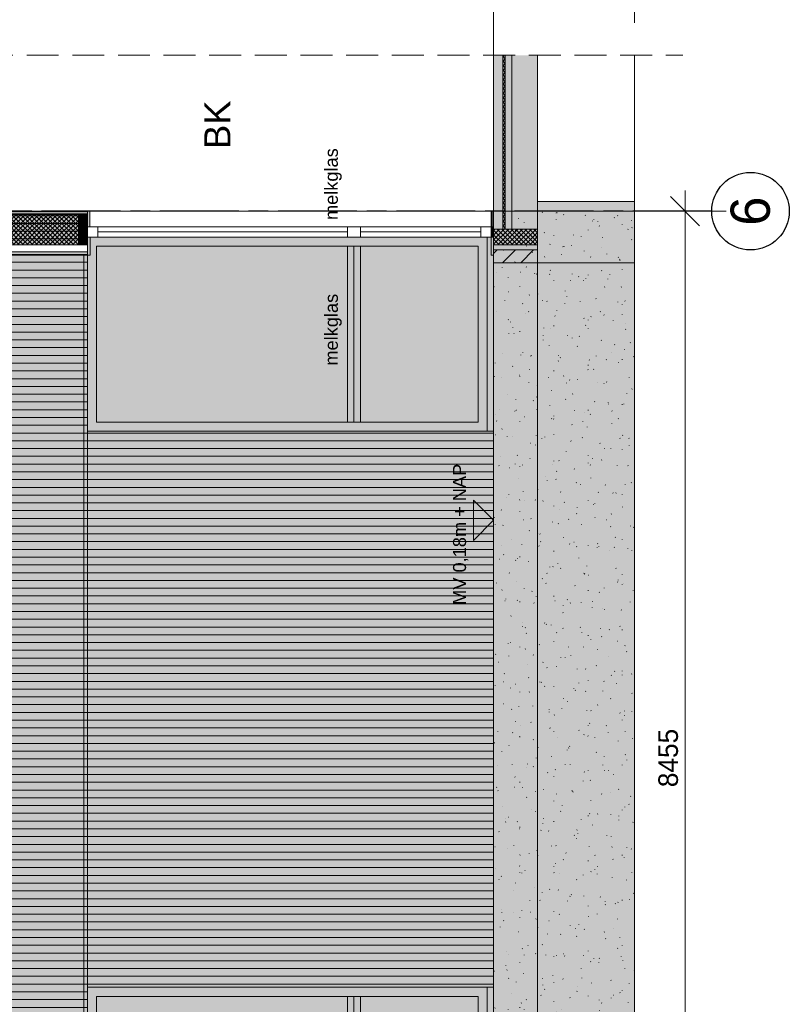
# Model space of a CAD drawing. Header units: millimetres. Extents: x -39200 to 51213, y -35420 to 51000.
# Tile 13 of 178: x -32605 to -26654, y -96 to 7515. Entities that reach past the tile are written whole.
import ezdxf

# ---------------------------------------------------------------- set-up
doc = ezdxf.new("R2010")
doc.units = ezdxf.units.MM
doc.header["$LTSCALE"] = 100
doc.header["$PDMODE"] = 1
doc.header["$PDSIZE"] = -2
doc.linetypes.add('[LS] ISO-08 Long Dashed Short Dashed', pattern=[9.144, 6.096, -0.762, 1.524, -0.762])
doc.linetypes.add('[LS] Type-2', pattern=[3.52999, 2.469998, -1.059993])
doc.layers.get('0').update_dxf_attribs({"lineweight": 5})
for name, color, linetype, lineweight in [('- 28_metselwerk', 7, 'Continuous', 18), ('5', 7, 'Continuous', 18), ('Dimension', 7, 'Continuous', 9), ('Geen', 7, 'Continuous', 9), ('Maatlijnen', 7, 'Continuous', 9), ('none', 7, 'Continuous', 13), ('None-1', 7, 'Continuous', 9)]:
    doc.layers.add(name, color=color, linetype=linetype, lineweight=lineweight)
doc.styles.add('Arial', font='Arial.ttf')
doc.styles.add('Century Gothic', font='Century-Gothic_9791.ttf')
doc.styles.add('Century Gothic (bold)', font='Century-Gothic-Bold_9789.ttf')
doc.dimstyles.new('Arch', dxfattribs={"dimtxt": 101.056134, "dimasz": 224.482422, "dimexe": 317.5, "dimexo": 158.75, "dimgap": 158.75, "dimtad": 1, "dimdec": 4, "dimtxsty": 'Century Gothic', "dimblk": 'VW_SLASH-2', "dimblk1": 'VW_SLASH-2', "dimblk2": 'VW_SLASH-2', "dimcen": 0, "dimdle": 158.75, "dimazin": 0, "dimtfac": 1, "dimtdec": 4, "dimtix": 1, "dimtmove": 0, "dimatfit": 0, "dimldrblk": 'VW_FILLEDARROW', "dimfxl": 1, "dimfrac": 2, "dimtolj": 1, "dimarcsym": 0})
doc.dimstyles.new('Arch_PUUUR', dxfattribs={"dimtxt": 101.056134, "dimasz": 70.693359, "dimexe": 100, "dimexo": 159, "dimgap": 100, "dimtad": 1, "dimdec": 4, "dimtxsty": 'Century Gothic', "dimblk": 'VW_SLASH', "dimblk1": 'VW_SLASH', "dimblk2": 'VW_SLASH', "dimcen": 0, "dimdle": 100, "dimazin": 0, "dimtfac": 0.8, "dimtdec": 4, "dimtix": 1, "dimtmove": 0, "dimatfit": 0, "dimldrblk": 'VW_SLASH-1', "dimfxl": 1, "dimfrac": 2, "dimtolj": 1, "dimarcsym": 0})
pattern_1 = [(0, (0, 0), (4e-15, 60), [])]
pattern_2 = [(45, (1.433, 1.323), (-17.67767, 17.67767), []), (135, (-2.866, 2.866), (-17.67767, -17.67767), [])]
pattern_3 = [(45, (0, 0), (-3.1819805, 3.1819805), [])]

# ---------------------------------------------------------------- blocks, each defined once
blk = doc.blocks.new('Groep-3')
at = {"layer": 'Geen', "linetype": 'Continuous', "lineweight": 0, "true_color": 0xeeeeee, "transparency": 33554687}
blk.add_hatch(color=7, dxfattribs=at).paths.add_polyline_path([(-28940, 7359.2), (-28870, 7359.2), (-28870, 5895.1), (-28940, 5895.1)])
at = {"layer": 'Geen', "linetype": 'Continuous', "lineweight": 0, "true_color": 0xffffcc, "transparency": 33554687}
blk.add_hatch(color=7, dxfattribs=at).paths.add_polyline_path([(-28870, 7359.2), (-28850, 7359.2), (-28850, 5895.1), (-28870, 5895.1)])
at = {"layer": 'Geen', "linetype": 'Continuous', "lineweight": 5, "true_color": 0x777777, "transparency": 33554687}
h = blk.add_hatch(dxfattribs=at)
h.set_pattern_fill('#isolatie-persing', color=8, style=0, pattern_type=2)
h.set_pattern_definition(pattern_2)
h.paths.add_polyline_path([(-28870, 7359.2), (-28850, 7359.2), (-28850, 5895.1), (-28870, 5895.1)])
at = {"layer": 'Geen', "linetype": 'Continuous', "lineweight": 0, "true_color": 0xdddddd, "transparency": 33554687}
for points in [[(-28850, 7359.2), (-28800, 7359.2), (-28800, 5895.1), (-28850, 5895.1)], [(-28800, 7359.2), (-28600, 7359.2), (-28600, 5895.1), (-28800, 5895.1)]]:
    blk.add_hatch(color=254, dxfattribs=at).paths.add_polyline_path(points)
at = {"layer": 'Geen', "color": 7, "linetype": 'Continuous', "lineweight": 9, "transparency": 33554687, "flags": 128}
for points in [[(-28940, 7359.2), (-28870, 7359.2), (-28870, 5895.1), (-28940, 5895.1)], [(-28870, 7359.2), (-28850, 7359.2), (-28850, 5895.1), (-28870, 5895.1)], [(-28850, 7359.2), (-28800, 7359.2), (-28800, 5895.1), (-28850, 5895.1)], [(-28800, 7359.2), (-28600, 7359.2), (-28600, 5895.1), (-28800, 5895.1)]]:
    blk.add_lwpolyline(points, close=True, dxfattribs=at)
blk = doc.blocks.new('Groep-4')
at = {"layer": '5', "linetype": 'Continuous', "lineweight": 0, "true_color": 0x403d35, "transparency": 33554585}
for points in [[(-32080.5, -2138.5), (-32080.5, 34.9), (-31930.5, 34.9), (-31930.5, -2068.5), (-32000.5, -2068.5), (-32000.5, -2138.5)], [(-29970.5, -115.1), (-29970.5, -55.1), (-30020.5, -55.1), (-30020.5, -115.1), (-31930.5, -115.1), (-31930.5, 34.9), (-28990.5, 34.9), (-28990.5, -35.1), (-29060.5, -35.1), (-29060.5, -115.1)], [(-29945.5, -115.1), (-29945.5, -2068.5), (-29957.2, -2068.5), (-29957.2, -2068.5), (-29970.5, -2068.5), (-29970.5, -115.1)], [(-29970.5, -1235.3), (-29970.5, -1175.3), (-30020.5, -1175.3), (-30020.5, -1235.3), (-31930.5, -1235.3), (-31930.5, -1085.3), (-28990.5, -1085.3), (-28990.5, -1155.3), (-29060.5, -1155.3), (-29060.5, -1235.3)]]:
    blk.add_hatch(color=250, dxfattribs=at).paths.add_polyline_path(points)
at = {"layer": '5', "linetype": 'Continuous', "lineweight": 0, "true_color": 0x7f7b66, "transparency": 33554687}
blk.add_hatch(color=8, dxfattribs=at).paths.add_polyline_path([(-28990.5, 34.9), (-28990.5, -2138.5), (-28940.5, -2138.5), (-28940.5, 34.9)])
at = {"layer": '5', "linetype": 'Continuous', "lineweight": 0, "true_color": 0x403d35, "transparency": 33554687}
blk.add_hatch(color=250, dxfattribs=at).paths.add_polyline_path([(-32010.5, -1018.3), (-29060.5, -1018.3), (-29060.5, -1085.3), (-32010.5, -1085.3)])
at = {"layer": 'Geen', "linetype": 'Continuous', "lineweight": 0, "true_color": 0x4c4a3d, "transparency": 33554687}
blk.add_hatch(color=59, dxfattribs=at).paths.add_polyline_path([(-32080.5, 34.9), (-32080.5, -2138.5), (-28990.5, -2138.5), (-28990.5, 34.9)])
at = {"layer": 'Geen', "linetype": 'Continuous', "lineweight": 0, "true_color": 0xbbbbbb, "transparency": 33554687}
blk.add_hatch(color=9, dxfattribs=at).paths.add_polyline_path([(-32010.5, -35.1), (-32010.5, -2068.5), (-29060.5, -2068.5), (-29060.5, -35.1)])
at = {"layer": 'Geen', "linetype": 'Continuous', "lineweight": 0, "true_color": 0x726e5b, "transparency": 33554687}
for points in [[(-30070.5, -2068.5), (-30070.5, -35.1), (-30020.5, -35.1), (-30020.5, -2068.5)], [(-30020.5, -2068.5), (-30020.5, -35.1), (-29970.5, -35.1), (-29970.5, -2068.5)]]:
    blk.add_hatch(color=251, dxfattribs=at).paths.add_polyline_path(points)
at = {"layer": '5', "color": 250, "lineweight": 5, "true_color": 0x191917, "transparency": 33554687, "flags": 128}
blk.add_lwpolyline([(-28990.5, 34.9), (-28990.5, -2138.5), (-28940.5, -2138.5), (-28940.5, 34.9)], close=True, dxfattribs=at)
at = {"layer": '5', "linetype": 'Continuous', "lineweight": 5, "transparency": 33554687, "flags": 128}
blk.add_lwpolyline([(-32010.5, -1018.3), (-29060.5, -1018.3), (-29060.5, -1085.3), (-32010.5, -1085.3)], close=True, dxfattribs=at)
at = {"layer": 'Geen', "color": 7, "linetype": 'Continuous', "lineweight": 9, "transparency": 33554687, "flags": 128}
for points in [[(-32080.5, 34.9), (-32080.5, -2138.5), (-28990.5, -2138.5), (-28990.5, 34.9)], [(-30070.5, -2068.5), (-30070.5, -35.1), (-30020.5, -35.1), (-30020.5, -2068.5)], [(-30020.5, -2068.5), (-30020.5, -35.1), (-29970.5, -35.1), (-29970.5, -2068.5)]]:
    blk.add_lwpolyline(points, close=True, dxfattribs=at)
at = {"layer": 'Geen', "color": 59, "linetype": 'Continuous', "lineweight": 9, "true_color": 0x56483a, "transparency": 33554687, "flags": 128}
blk.add_lwpolyline([(-32010.5, -35.1), (-32010.5, -2068.5), (-29060.5, -2068.5), (-29060.5, -35.1)], close=True, dxfattribs=at)
at = {"layer": 'Geen', "color": 250, "linetype": 'Continuous', "lineweight": 9, "true_color": 0x191917, "transparency": 33554687, "flags": 128}
blk.add_lwpolyline([(-32010.5, -35.1), (-32010.5, -2068.5), (-29060.5, -2068.5), (-29060.5, -35.1)], close=True, dxfattribs=at)
blk = doc.blocks.new('Groep-5')
at = {"layer": '5', "linetype": 'Continuous', "lineweight": 0, "true_color": 0x403d35, "transparency": 33554585}
for points in [[(-32080, 4334.9), (-32080, 5834.9), (-31860, 5834.9), (-31860, 4404.9), (-31930, 4404.9), (-31930, 4334.9)], [(-29970, 5614.9), (-29970, 5674.9), (-30020, 5674.9), (-30020, 5614.9), (-31860, 5614.9), (-31860, 5834.9), (-28990, 5834.9), (-28990, 5694.9), (-29060, 5694.9), (-29060, 5614.9)], [(-29945, 5614.9), (-29945, 4404.9), (-29956.7, 4404.9), (-29956.7, 4404.9), (-29970, 4404.9), (-29970, 5614.9)]]:
    blk.add_hatch(color=250, dxfattribs=at).paths.add_polyline_path(points)
at = {"layer": '5', "linetype": 'Continuous', "lineweight": 0, "true_color": 0x7f7b66, "transparency": 33554687}
blk.add_hatch(color=8, dxfattribs=at).paths.add_polyline_path([(-28990, 5834.9), (-28990, 4334.9), (-28940, 4334.9), (-28940, 5834.9)])
at = {"layer": 'Geen', "linetype": 'Continuous', "lineweight": 0, "true_color": 0x4c4a3d, "transparency": 33554687}
blk.add_hatch(color=59, dxfattribs=at).paths.add_polyline_path([(-32080, 5834.9), (-32080, 4334.9), (-28990, 4334.9), (-28990, 5834.9)])
at = {"layer": 'Geen', "linetype": 'Continuous', "lineweight": 0, "true_color": 0xbbbbbb, "transparency": 33554687}
blk.add_hatch(color=9, dxfattribs=at).paths.add_polyline_path([(-32010, 5764.9), (-32010, 4404.9), (-29060, 4404.9), (-29060, 5764.9)])
at = {"layer": 'Geen', "linetype": 'Continuous', "lineweight": 0, "true_color": 0x726e5b, "transparency": 33554687}
for points in [[(-30070, 4404.9), (-30070, 5764.9), (-30020, 5764.9), (-30020, 4404.9)], [(-30020, 4404.9), (-30020, 5764.9), (-29970, 5764.9), (-29970, 4404.9)]]:
    blk.add_hatch(color=251, dxfattribs=at).paths.add_polyline_path(points)
at = {"layer": '5', "color": 250, "lineweight": 5, "true_color": 0x191917, "transparency": 33554687, "flags": 128}
blk.add_lwpolyline([(-28990, 5834.9), (-28990, 4334.9), (-28940, 4334.9), (-28940, 5834.9)], close=True, dxfattribs=at)
at = {"layer": 'Geen', "color": 7, "linetype": 'Continuous', "lineweight": 9, "transparency": 33554687, "flags": 128}
for points in [[(-32080, 5834.9), (-32080, 4334.9), (-28990, 4334.9), (-28990, 5834.9)], [(-30070, 4404.9), (-30070, 5764.9), (-30020, 5764.9), (-30020, 4404.9)], [(-30020, 4404.9), (-30020, 5764.9), (-29970, 5764.9), (-29970, 4404.9)]]:
    blk.add_lwpolyline(points, close=True, dxfattribs=at)
at = {"layer": 'Geen', "color": 59, "linetype": 'Continuous', "lineweight": 9, "true_color": 0x56483a, "transparency": 33554687, "flags": 128}
blk.add_lwpolyline([(-32010, 5764.9), (-32010, 4404.9), (-29060, 4404.9), (-29060, 5764.9)], close=True, dxfattribs=at)
at = {"layer": 'Geen', "color": 250, "linetype": 'Continuous', "lineweight": 9, "true_color": 0x191917, "transparency": 33554687, "flags": 128}
blk.add_lwpolyline([(-32010, 5764.9), (-32010, 4404.9), (-29060, 4404.9), (-29060, 5764.9)], close=True, dxfattribs=at)
blk = doc.blocks.new('Groep-10')
at = {"layer": '5', "linetype": 'Continuous', "lineweight": 0, "true_color": 0xbbbbbb, "transparency": 33554687}
blk.add_hatch(color=9, dxfattribs=at).paths.add_polyline_path([(-37917, 6018.9), (-32080, 6018.9), (-32080, 6009.9), (-37917, 6009.9)])
at = {"layer": 'none', "linetype": 'Continuous', "lineweight": 0, "true_color": 0xaaaaaa}
blk.add_hatch(color=253, dxfattribs=at).paths.add_polyline_path([(-32080, 6031.9), (-37917, 6031.9), (-37917, 6034.9), (-32080, 6034.9)])
at = {"layer": '5', "lineweight": 5, "transparency": 33554687, "flags": 128}
blk.add_lwpolyline([(-37917, 6018.9), (-32080, 6018.9), (-32080, 6009.9), (-37917, 6009.9)], close=True, dxfattribs=at)
at = {"layer": 'none', "flags": 128}
blk.add_lwpolyline([(-32080, 6031.9), (-37917, 6031.9), (-37917, 6034.9), (-32080, 6034.9)], close=True, dxfattribs=at)
at = {"color": 255, "lineweight": 5, "transparency": 33554687}
blk.add_wipeout([(-37917, 6031.9), (-32080, 6031.9), (-32080, 6018.9), (-37917, 6018.9)], dxfattribs=at).dxf.layer = '5'
at = {"layer": '5', "lineweight": 5, "transparency": 33554687, "flags": 128}
blk.add_lwpolyline([(-37917, 6031.9), (-32080, 6031.9), (-32080, 6018.9), (-37917, 6018.9)], close=True, dxfattribs=at)
blk = doc.blocks.new('Groep-11')
at = {"layer": '5', "linetype": 'Continuous', "lineweight": 0, "true_color": 0xffffcc, "transparency": 33554687}
blk.add_hatch(color=7, dxfattribs=at).paths.add_polyline_path([(-37917, 6009.9), (-32080, 6009.9), (-32080, 5774.9), (-37917, 5774.9)])
at = {"layer": '5', "linetype": 'Continuous', "lineweight": 5, "true_color": 0x777777, "transparency": 33554687}
h = blk.add_hatch(dxfattribs=at)
h.set_pattern_fill('#isolatie-persing', color=8, style=0, pattern_type=2)
h.set_pattern_definition(pattern_2)
h.paths.add_polyline_path([(-37917, 6009.9), (-32080, 6009.9), (-32080, 5774.9), (-37917, 5774.9)])
at = {"layer": '5', "lineweight": 5, "transparency": 33554687, "flags": 128}
blk.add_lwpolyline([(-37917, 6009.9), (-32080, 6009.9), (-32080, 5774.9), (-37917, 5774.9)], close=True, dxfattribs=at)
at = {"color": 255, "linetype": 'Continuous', "lineweight": 9, "transparency": 33554687}
blk.add_wipeout([(-33848.7, 5774.9), (-33778.8, 5774.9), (-33778.8, 6009.9), (-33848.7, 6009.9)], dxfattribs=at).dxf.layer = 'None-1'
at = {"layer": 'None-1', "linetype": 'Continuous', "lineweight": 5, "true_color": 0x777777, "transparency": 33554687}
h = blk.add_hatch(dxfattribs=at)
h.set_pattern_fill('12_Naaldhout_6', color=8, style=0, pattern_type=2)
h.set_pattern_definition(pattern_3)
h.paths.add_polyline_path([(-33848.7, 5774.9), (-33778.8, 5774.9), (-33778.8, 6009.9), (-33848.7, 6009.9)])
at = {"layer": 'None-1', "color": 7, "linetype": 'Continuous', "lineweight": 9, "transparency": 33554687, "flags": 128}
blk.add_lwpolyline([(-33848.7, 5774.9), (-33778.8, 5774.9), (-33778.8, 6009.9), (-33848.7, 6009.9)], close=True, dxfattribs=at)
at = {"layer": '5', "color": 7, "transparency": 33554687}
blk.add_blockref('Groep-10', (0, 0), dxfattribs=at)
at = {"color": 255, "lineweight": 5, "transparency": 33554687}
blk.add_wipeout([(-37917, 5774.9), (-32080, 5774.9), (-32080, 5720.1), (-37917, 5720.1)], dxfattribs=at).dxf.layer = '5'
at = {"layer": '5', "linetype": 'Continuous', "lineweight": 0, "true_color": 0x4c4a3d, "transparency": 33554687}
blk.add_hatch(color=59, dxfattribs=at).paths.add_polyline_path([(-37917, 5720.1), (-32080, 5720.1), (-32080, 5695.1), (-37917, 5695.1)])
at = {"layer": '5', "lineweight": 5, "transparency": 33554687, "flags": 128}
for points in [[(-37917, 5774.9), (-32080, 5774.9), (-32080, 5720.1), (-37917, 5720.1)], [(-37917, 5720.1), (-32080, 5720.1), (-32080, 5695.1), (-37917, 5695.1)]]:
    blk.add_lwpolyline(points, close=True, dxfattribs=at)
at = {"color": 255, "linetype": 'Continuous', "lineweight": 9, "transparency": 33554687}
for points in [[(-37917, 5774.9), (-37847, 5774.9), (-37847, 6009.9), (-37917, 6009.9)], [(-37457.2, 5774.9), (-37387.3, 5774.9), (-37387.3, 6009.9), (-37457.2, 6009.9)], [(-35500.3, 5774.9), (-35430.3, 5774.9), (-35430.3, 6009.9), (-35500.3, 6009.9)], [(-32150, 5774.9), (-32080, 5774.9), (-32080, 6009.9), (-32150, 6009.9)]]:
    blk.add_wipeout(points, dxfattribs=at).dxf.layer = 'None-1'
at = {"layer": 'None-1', "linetype": 'Continuous', "lineweight": 5, "true_color": 0x777777, "transparency": 33554687}
h = blk.add_hatch(dxfattribs=at)
h.set_pattern_fill('12_Naaldhout_6', color=8, style=0, pattern_type=2)
h.set_pattern_definition(pattern_3)
h.paths.add_polyline_path([(-37917, 5774.9), (-37847, 5774.9), (-37847, 6009.9), (-37917, 6009.9)])
h = blk.add_hatch(dxfattribs=at)
h.set_pattern_fill('12_Naaldhout_6', color=8, style=0, pattern_type=2)
h.set_pattern_definition(pattern_3)
h.paths.add_polyline_path([(-37457.2, 5774.9), (-37387.3, 5774.9), (-37387.3, 6009.9), (-37457.2, 6009.9)])
h = blk.add_hatch(dxfattribs=at)
h.set_pattern_fill('12_Naaldhout_6', color=8, style=0, pattern_type=2)
h.set_pattern_definition(pattern_3)
h.paths.add_polyline_path([(-35500.3, 5774.9), (-35430.3, 5774.9), (-35430.3, 6009.9), (-35500.3, 6009.9)])
h = blk.add_hatch(dxfattribs=at)
h.set_pattern_fill('12_Naaldhout_6', color=8, style=0, pattern_type=2)
h.set_pattern_definition(pattern_3)
h.paths.add_polyline_path([(-32150, 5774.9), (-32080, 5774.9), (-32080, 6009.9), (-32150, 6009.9)])
at = {"layer": 'None-1', "color": 7, "linetype": 'Continuous', "lineweight": 9, "transparency": 33554687, "flags": 128}
for points in [[(-37917, 5774.9), (-37847, 5774.9), (-37847, 6009.9), (-37917, 6009.9)], [(-37457.2, 5774.9), (-37387.3, 5774.9), (-37387.3, 6009.9), (-37457.2, 6009.9)], [(-35500.3, 5774.9), (-35430.3, 5774.9), (-35430.3, 6009.9), (-35500.3, 6009.9)], [(-32150, 5774.9), (-32080, 5774.9), (-32080, 6009.9), (-32150, 6009.9)]]:
    blk.add_lwpolyline(points, close=True, dxfattribs=at)
blk = doc.blocks.new('Groep-12')
at = {"color": 22, "lineweight": 5, "true_color": 0xdd1d1d, "transparency": 33554687}
blk.add_line((-28940, 3645.8), (-28940, 2914.1), dxfattribs=at)
at = {"color": 22, "lineweight": 5, "true_color": 0xdd1d1d, "transparency": 33554687, "flags": 128}
blk.add_lwpolyline([(-29095.6, 3490.3), (-28940, 3645.8), (-29095.6, 3801.4)], close=True, dxfattribs=at)
blk = doc.blocks.new('Groep-13')
at = {"color": 7, "transparency": 33554554}
blk.add_blockref('Groep-12', (0, 0), dxfattribs=at)
at = {"layer": 'Geen', "color": 1, "true_color": 0xff0000, "transparency": 33554687, "insert": (-29254.1, 2991.6), "char_height": 100.689, "attachment_point": 1, "rotation": 90, "line_spacing_factor": 0.962448, "style": 'Arial'}
blk.add_mtext('MV 0,18m + NAP', dxfattribs=at)
blk = doc.blocks.new('Groep-21')
at = {"color": 255, "linetype": 'Continuous', "lineweight": 5, "transparency": 33554687}
blk.add_wipeout([(-38551.7, 7240.4), (-38551.7, 7490.4), (-27477.9, 7490.4), (-27477.9, 7240.4)], dxfattribs=at).dxf.layer = '5'
at = {"layer": '5', "color": 5, "linetype": '[LS] Type-2', "lineweight": 5, "true_color": 0x0000ff, "transparency": 33554687}
blk.add_line((-38551.7, 7240.4), (-27477.9, 7240.4), dxfattribs=at)
blk = doc.blocks.new('VW_SLASH')
at = {"color": 0, "linetype": 'ByBlock', "lineweight": -2, "transparency": 16777216}
blk.add_line((1.41, 0), (-1, 0), dxfattribs=at)
at = {"color": 0, "linetype": 'Continuous', "lineweight": 20, "transparency": 16777216, "flags": 128}
blk.add_lwpolyline([(0.5, 0.5), (-0.5, -0.5)], dxfattribs=at)
blk = doc.blocks.new('*D35')
at = {"layer": 'Defpoints', "color": 0, "transparency": 33554687}
for p in [(-33180, 7835.1), (-33180, 7530.6), (-28960, 4134.7)]:
    blk.add_point(p, dxfattribs=at)
at = {"layer": 'Dimension', "color": 0, "linetype": 'Continuous', "lineweight": -2, "transparency": 33554687}
blk.add_line((-29030.7, 7835.1), (-33109.3, 7835.1), dxfattribs=at)
at = {"layer": 'Dimension', "color": 0, "lineweight": -2, "xscale": 70.693359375, "yscale": 70.693359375, "zscale": 70.693359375, "rotation": 180}
blk.add_blockref('VW_SLASH', (-33180, 7835.1), dxfattribs=at)
at = {"layer": 'Dimension', "color": 0, "lineweight": -2, "xscale": 70.693359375, "yscale": 70.693359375, "zscale": 70.693359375}
blk.add_blockref('VW_SLASH', (-28960, 7835.1), dxfattribs=at)
at = {"layer": 'Dimension', "color": 0, "lineweight": 5, "transparency": 33554687, "insert": (-31070, 7938.1), "char_height": 101.06, "attachment_point": 5, "style": 'Century Gothic'}
blk.add_mtext('\\A1;4220', dxfattribs=at)
blk = doc.blocks.new('VW_SLASH-1')
at = {"color": 0, "linetype": 'ByBlock', "lineweight": -2, "transparency": 16777216}
blk.add_line((1.41, 0), (-1, 0), dxfattribs=at)
at = {"color": 0, "linetype": 'Continuous', "lineweight": 20, "transparency": 16777216, "flags": 128}
blk.add_lwpolyline([(0.75, 0.75), (-0.75, -0.75)], dxfattribs=at)
blk = doc.blocks.new('*D36')
at = {"layer": 'Defpoints', "color": 0, "transparency": 33554687}
for p in [(-28960, 7835.1), (-28960, 4134.7), (-28940, 2954.4)]:
    blk.add_point(p, dxfattribs=at)
at = {"layer": 'Dimension', "color": 0, "linetype": 'Continuous', "lineweight": -2, "transparency": 33554687}
for p, q in [((-29030.7, 7835.1), (-29101.4, 7835.1)), ((-28940, 7835.1), (-28960, 7835.1)), ((-28869.3, 7835.1), (-28798.6, 7835.1))]:
    blk.add_line(p, q, dxfattribs=at)
at = {"layer": 'Dimension', "color": 0, "lineweight": -2, "xscale": 70.693359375, "yscale": 70.693359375, "zscale": 70.693359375, "rotation": 180}
blk.add_blockref('VW_SLASH', (-28940, 7835.1), dxfattribs=at)
at = {"layer": 'Dimension', "color": 0, "lineweight": -2, "xscale": 70.693359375, "yscale": 70.693359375, "zscale": 70.693359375}
blk.add_blockref('VW_SLASH', (-28960, 7835.1), dxfattribs=at)
at = {"layer": 'Dimension', "color": 0, "lineweight": 5, "transparency": 33554687, "insert": (-28950, 7938.1), "char_height": 101.06, "attachment_point": 5, "style": 'Century Gothic'}
blk.add_mtext('\\A1;20', dxfattribs=at)
blk = doc.blocks.new('*D37')
at = {"layer": 'Defpoints', "color": 0, "transparency": 33554687}
for p in [(-28760, 8732.5), (-28760, 8130.9), (-28940, 1894.7)]:
    blk.add_point(p, dxfattribs=at)
at = {"layer": 'Dimension', "color": 0, "linetype": 'Continuous', "lineweight": -2, "transparency": 33554687}
for p, q in [((-29010.7, 8130.9), (-29081.4, 8130.9)), ((-28940, 8130.9), (-28760, 8130.9)), ((-28689.3, 8130.9), (-28618.6, 8130.9))]:
    blk.add_line(p, q, dxfattribs=at)
at = {"layer": 'Dimension', "color": 0, "lineweight": -2, "xscale": 70.693359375, "yscale": 70.693359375, "zscale": 70.693359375}
blk.add_blockref('VW_SLASH', (-28940, 8130.9), dxfattribs=at)
at = {"layer": 'Dimension', "color": 0, "lineweight": -2, "xscale": 70.693359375, "yscale": 70.693359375, "zscale": 70.693359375, "rotation": 180}
blk.add_blockref('VW_SLASH', (-28760, 8130.9), dxfattribs=at)
at = {"layer": 'Dimension', "color": 0, "lineweight": 5, "transparency": 33554687, "insert": (-28850, 8234), "char_height": 101.06, "attachment_point": 5, "style": 'Century Gothic (bold)'}
blk.add_mtext('\\A1;180', dxfattribs=at)
blk = doc.blocks.new('*D38')
at = {"layer": 'Defpoints', "color": 0, "transparency": 33554687}
for p in [(-28940, 8130.9), (-37940, 4393.2), (-28940, 1894.7)]:
    blk.add_point(p, dxfattribs=at)
at = {"layer": 'Dimension', "color": 0, "linetype": 'Continuous', "lineweight": -2, "transparency": 33554687}
blk.add_line((-37869.3, 8130.9), (-29010.7, 8130.9), dxfattribs=at)
at = {"layer": 'Dimension', "color": 0, "lineweight": -2, "xscale": 70.693359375, "yscale": 70.693359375, "zscale": 70.693359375, "rotation": 180}
blk.add_blockref('VW_SLASH', (-37940, 8130.9), dxfattribs=at)
at = {"layer": 'Dimension', "color": 0, "lineweight": -2, "xscale": 70.693359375, "yscale": 70.693359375, "zscale": 70.693359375}
blk.add_blockref('VW_SLASH', (-28940, 8130.9), dxfattribs=at)
at = {"layer": 'Dimension', "color": 0, "lineweight": 5, "transparency": 33554687, "insert": (-33440, 8234), "char_height": 101.06, "attachment_point": 5, "style": 'Century Gothic (bold)'}
blk.add_mtext('\\A1;9000', dxfattribs=at)
blk = doc.blocks.new('Groep-31')
at = {"layer": 'Geen', "color": 5, "linetype": '[LS] ISO-08 Long Dashed Short Dashed', "lineweight": 25, "true_color": 0x0000ff, "transparency": 33554687}
blk.add_line((-27253.4, 6034.9), (-39157.3, 6034.9), dxfattribs=at)
blk = doc.blocks.new('Groep-32')
at = {"layer": 'Geen', "color": 5, "linetype": 'Continuous', "lineweight": 25, "true_color": 0x0000ff, "transparency": 33554687}
blk.add_circle((-26953.6, 6034.9), 300, dxfattribs=at)
at = {"color": 7, "transparency": 33554687}
blk.add_blockref('Groep-31', (0, 0), dxfattribs=at)
at = {"layer": 'Geen', "color": 5, "true_color": 0x0000ff, "transparency": 33554687, "insert": (-26953.6, 6034.9), "char_height": 303.2, "attachment_point": 5, "rotation": 90, "line_spacing_factor": 1.026243, "style": 'Century Gothic'}
blk.add_mtext('6', dxfattribs=at)
blk = doc.blocks.new('VW_SLASH-2')
at = {"color": 0, "linetype": 'ByBlock', "lineweight": -2, "transparency": 16777216}
blk.add_line((0.707, 0), (-1, 0), dxfattribs=at)
at = {"color": 0, "linetype": 'Continuous', "lineweight": 20, "transparency": 16777216, "flags": 128}
blk.add_lwpolyline([(0.5, 0.5), (-0.5, -0.5)], dxfattribs=at)
blk = doc.blocks.new('*D45')
at = {"layer": 'Defpoints', "color": 0, "transparency": 33554687}
for p in [(-27777.3, 6034.9), (-27459.8, 6034.9), (-27777.3, -2419.7)]:
    blk.add_point(p, dxfattribs=at)
at = {"layer": 'Maatlijnen', "color": 0, "lineweight": -2, "transparency": 33554687}
for p, q in [((-27618.5, 6034.9), (-27142.3, 6034.9)), ((-27459.8, -2195.2), (-27459.8, 5810.4)), ((-27618.5, -2419.7), (-27142.3, -2419.7))]:
    blk.add_line(p, q, dxfattribs=at)
at = {"layer": 'Maatlijnen', "color": 0, "lineweight": -2, "xscale": 224.482421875, "yscale": 224.482421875, "zscale": 224.482421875}
for p, rotation in [((-27459.8, 6034.9), 90), ((-27459.8, -2419.7), 270)]:
    blk.add_blockref('VW_SLASH-2', p, dxfattribs=dict(at, rotation=rotation))
at = {"layer": 'Maatlijnen', "color": 0, "lineweight": 9, "transparency": 33554687, "insert": (-27589.4, 1807.6), "char_height": 151.58, "attachment_point": 5, "rotation": 90, "style": 'Century Gothic'}
blk.add_mtext('\\A1;8455', dxfattribs=at)
blk = doc.blocks.new('VW_FILLEDARROW')
at = {"color": 0, "linetype": 'Continuous', "lineweight": 5, "transparency": 16777216, "flags": 128}
blk.add_lwpolyline([(-1.414, 0.379), (0, 0), (-1.414, -0.379)], close=True, dxfattribs=at)
blk = doc.blocks.new('Groep-38')
at = {"layer": 'Geen', "linetype": 'Continuous', "lineweight": 0, "true_color": 0xcccccc, "transparency": 33554687}
blk.add_hatch(color=254, dxfattribs=at).paths.add_polyline_path([(-28960, 6034.9), (-28952, 6034.9), (-28952, 5914.9), (-28960, 5914.9)])
at = {"layer": 'Geen', "linetype": 'Continuous', "lineweight": 0, "transparency": 33554687}
blk.add_hatch(color=8, dxfattribs=at).paths.add_polyline_path([(-28952, 6034.9), (-28940, 6034.9), (-28940, 5914.9), (-28952, 5914.9)])
at = {"layer": 'Geen', "color": 7, "linetype": 'Continuous', "lineweight": 9, "transparency": 33554687, "flags": 128}
for points in [[(-28960, 6034.9), (-28952, 6034.9), (-28952, 5914.9), (-28960, 5914.9)], [(-28952, 6034.9), (-28940, 6034.9), (-28940, 5914.9), (-28952, 5914.9)]]:
    blk.add_lwpolyline(points, close=True, dxfattribs=at)
blk = doc.blocks.new('Groep-39')
at = {"color": 255, "linetype": 'Continuous', "lineweight": 9, "transparency": 33554687}
blk.add_wipeout([(-32080, 5914.9), (-32080, 5834.9), (-28990, 5834.9), (-28990, 5914.9)], dxfattribs=at).dxf.layer = 'Geen'
at = {"layer": 'Geen', "color": 7, "linetype": 'Continuous', "lineweight": 9, "transparency": 33554687, "flags": 128}
blk.add_lwpolyline([(-32080, 5914.9), (-32080, 5834.9), (-28990, 5834.9), (-28990, 5914.9)], close=True, dxfattribs=at)
at = {"color": 255, "linetype": 'Continuous', "lineweight": 9, "transparency": 33554687}
blk.add_wipeout([(-32080, 5914.9), (-32000, 5914.9), (-32000, 5834.9), (-32080, 5834.9)], dxfattribs=at).dxf.layer = 'Geen'
at = {"layer": 'Geen', "color": 7, "linetype": 'Continuous', "lineweight": 9, "transparency": 33554687}
blk.add_line((-29040, 5874.9), (-32000, 5874.9), dxfattribs=at)
at = {"layer": 'Geen', "color": 7, "linetype": 'Continuous', "lineweight": 9, "transparency": 33554687, "flags": 128}
blk.add_lwpolyline([(-32080, 5914.9), (-32000, 5914.9), (-32000, 5834.9), (-32080, 5834.9)], close=True, dxfattribs=at)
at = {"color": 255, "linetype": 'Continuous', "lineweight": 9, "transparency": 33554687}
for points in [[(-30070.5, 5914.9), (-29970.5, 5914.9), (-29970.5, 5834.9), (-30070.5, 5834.9)], [(-29040, 5914.9), (-28960, 5914.9), (-28960, 5834.9), (-29040, 5834.9)]]:
    blk.add_wipeout(points, dxfattribs=at).dxf.layer = 'Geen'
at = {"layer": 'Geen', "linetype": 'Continuous', "lineweight": 0, "true_color": 0xcccccc, "transparency": 33554687}
blk.add_hatch(color=254, dxfattribs=at).paths.add_polyline_path([(-28960, 5914.9), (-28940, 5914.9), (-28940, 5834.9), (-28960, 5834.9)])
at = {"layer": 'Geen', "color": 7, "linetype": 'Continuous', "lineweight": 9, "transparency": 33554687, "flags": 128}
for points in [[(-30070.5, 5914.9), (-29970.5, 5914.9), (-29970.5, 5834.9), (-30070.5, 5834.9)], [(-29040, 5914.9), (-28960, 5914.9), (-28960, 5834.9), (-29040, 5834.9)], [(-28960, 5914.9), (-28940, 5914.9), (-28940, 5834.9), (-28960, 5834.9)]]:
    blk.add_lwpolyline(points, close=True, dxfattribs=at)
blk = doc.blocks.new('Groep-40')
at = {"layer": 'Geen', "linetype": 'Continuous', "lineweight": 0, "true_color": 0xcccccc, "transparency": 33554687}
blk.add_hatch(color=254, dxfattribs=at).paths.add_polyline_path([(-28960, 5842.8), (-28940, 5842.8), (-28940, 5695.1), (-28960, 5695.1)])
at = {"linetype": 'Continuous', "lineweight": 5, "transparency": 33554687, "flags": 128}
blk.add_lwpolyline([(-32080, 6034.9), (-28940.5, 6034.9), (-28940.5, 5834.9), (-32080, 5834.9)], close=True, dxfattribs=at)
at = {"layer": 'Geen', "color": 7, "linetype": 'Continuous', "lineweight": 9, "transparency": 33554687, "flags": 128}
blk.add_lwpolyline([(-28960, 5842.8), (-28940, 5842.8), (-28940, 5695.1), (-28960, 5695.1)], close=True, dxfattribs=at)
at = {"layer": '5', "color": 7, "transparency": 33554687}
blk.add_blockref('Groep-38', (0, 0), dxfattribs=at)
at = {"color": 7, "transparency": 33554687}
blk.add_blockref('Groep-39', (0, 0), dxfattribs=at)
at = {"layer": 'Geen', "linetype": 'Continuous', "lineweight": 0, "true_color": 0xcccccc, "transparency": 33554687}
blk.add_hatch(color=254, dxfattribs=at).paths.add_polyline_path([(-32080, 5834.9), (-32060, 5834.9), (-32060, 5695.1), (-32080, 5695.1)])
at = {"layer": 'Geen', "color": 7, "linetype": 'Continuous', "lineweight": 9, "transparency": 33554687, "flags": 128}
blk.add_lwpolyline([(-32080, 5834.9), (-32060, 5834.9), (-32060, 5695.1), (-32080, 5695.1)], close=True, dxfattribs=at)
blk = doc.blocks.new('Groep-30')
at = {"layer": 'Geen', "color": 115, "linetype": 'Continuous', "lineweight": 18, "true_color": 0x5c997a, "transparency": 33554687}
blk.add_line((-28940, -4780), (-28940, 9839.5), dxfattribs=at)
at = {"layer": 'Dimension', "color": 5, "linetype": 'Continuous', "lineweight": 5, "true_color": 0x0000ff, "transparency": 33554687}
for base, p1, p2, override, picture, middle in [((-28760, 8130.9), (-28940, 1894.7), (-28760, 8732.5), {"dimgap": 50, "dimdec": 0, "dimpost": '<>', "dimtxsty": 'Century Gothic (bold)', "dimse1": 1, "dimse2": 1, "dimtmove": 2}, '*D37', (-28850, 8234)), ((-28940, 8130.9), (-37940, 4393.2), (-28940, 1894.7), {"dimgap": 50, "dimdec": 0, "dimpost": '<>', "dimtxsty": 'Century Gothic (bold)', "dimse1": 1, "dimse2": 1, "dimtmove": 2}, '*D38', (-33440, 8234)), ((-33180, 7835.1), (-28960, 4134.7), (-33180, 7530.6), {"dimgap": 50, "dimdec": 0, "dimpost": '<>', "dimtxsty": 'Century Gothic', "dimse1": 1, "dimse2": 1, "dimtmove": 2}, '*D35', (-31070, 7938.1)), ((-28960, 7835.1), (-28940, 2954.4), (-28960, 4134.7), {"dimgap": 50, "dimdec": 0, "dimpost": '<>', "dimtxsty": 'Century Gothic', "dimse1": 1, "dimse2": 1, "dimtmove": 2}, '*D36', (-28950, 7938.1))]:
    dim = blk.add_linear_dim(base=base, p1=p1, p2=p2, dimstyle='Arch_PUUUR', override=override, dxfattribs=at)
    dim.commit()
    dim.dimension.update_dxf_attribs({"geometry": picture, "text_midpoint": middle})
blk = doc.blocks.new('Groep-61')
at = {"layer": '- 28_metselwerk', "linetype": 'Continuous', "lineweight": 0, "transparency": 33554687}
blk.add_hatch(color=255, dxfattribs=at).paths.add_polyline_path([(-28940, 5734.9), (-28940, 5634.9), (-28600, 5634.9), (-28600, 5734.9)])
at = {"layer": '- 28_metselwerk', "linetype": 'Continuous', "lineweight": 9, "transparency": 33554687}
h = blk.add_hatch(dxfattribs=at)
h.set_pattern_fill('[LA] Diagonaal (1mm)', color=8, style=0, pattern_type=2)
h.set_pattern_definition([(45, (0, 0), (-70.71068, 70.71068), [])])
h.paths.add_polyline_path([(-28940, 5734.9), (-28940, 5634.9), (-28600, 5634.9), (-28600, 5734.9)])
at = {"linetype": 'Continuous', "lineweight": 0, "transparency": 33554687}
blk.add_hatch(color=7, dxfattribs=at).paths.add_polyline_path([(-28940.5, 6035.1), (-27849.7, 6035.1), (-27849.7, -2465.3), (-28940.5, -2465.3)])
at = {"linetype": 'Continuous', "lineweight": 9, "transparency": 33554687}
h = blk.add_hatch(dxfattribs=at)
h.set_pattern_fill('[LA] Zand', color=8, style=0, pattern_type=2)
h.set_pattern_definition([(49.5174, (0, 0), (274.1511, -64.6382), [2.5032, -247.818]), (128.0659, (150, -50), (91.8878, 152.2006), [2.1572, -213.5662]), (120.96376, (47.86, 177.17), (141.1111, 79.375), [3.0855, -305.469]), (65.2249, (197.8, 93.38), (264.2985, -50.0355), [2.5255, -250.025]), (106.2602, (277.17, -153.56), (229.3056, 207.257), [2.2049, -218.2813]), (90, (100.78, -193.25), (264.5833, 44.0972), [3.4837, -344.8844])])
h.paths.add_polyline_path([(-28940.5, 6035.1), (-27849.7, 6035.1), (-27849.7, -2465.3), (-28940.5, -2465.3)])
at = {"layer": '5', "linetype": 'Continuous', "lineweight": 0, "true_color": 0xffffcc, "transparency": 33554687}
blk.add_hatch(color=7, dxfattribs=at).paths.add_polyline_path([(-28940, 5895.1), (-28600, 5895.1), (-28600, 5774.9), (-28940, 5774.9)])
at = {"layer": '5', "linetype": 'Continuous', "lineweight": 5, "true_color": 0x777777, "transparency": 33554687}
h = blk.add_hatch(dxfattribs=at)
h.set_pattern_fill('#isolatie-persing', color=8, style=0, pattern_type=2)
h.set_pattern_definition(pattern_2)
h.paths.add_polyline_path([(-28940, 5895.1), (-28600, 5895.1), (-28600, 5774.9), (-28940, 5774.9)])
at = {"layer": 'Geen', "linetype": 'Continuous', "lineweight": 0, "true_color": 0xcccccc, "transparency": 33554687}
blk.add_hatch(color=254, dxfattribs=at).paths.add_polyline_path([(-28600, 6109), (-27849.7, 6109), (-27849.7, 5634.9), (-28600, 5634.9)])
at = {"layer": 'Geen', "linetype": 'Continuous', "lineweight": 0, "true_color": 0x807855, "transparency": 33554687}
for points in [[(-33870, 6035.1), (-32080, 6035.1), (-32080, -2079.7), (-33870, -2079.7)], [(-32080, 4334.9), (-28940, 4334.9), (-28940, 34.9), (-32080, 34.9)]]:
    blk.add_hatch(color=57, dxfattribs=at).paths.add_polyline_path(points)
at = {"layer": 'Geen', "linetype": 'Continuous', "lineweight": 5, "true_color": 0xaaaaaa, "transparency": 33554687}
h = blk.add_hatch(dxfattribs=at)
h.set_pattern_fill('1_100 mw Hor kleur 2', color=253, style=0, pattern_type=2)
h.set_pattern_definition(pattern_1)
h.paths.add_polyline_path([(-33870, 6035.1), (-32080, 6035.1), (-32080, -2079.7), (-33870, -2079.7)])
h = blk.add_hatch(dxfattribs=at)
h.set_pattern_fill('1_100 mw Hor kleur 2', color=253, style=0, pattern_type=2)
h.set_pattern_definition(pattern_1)
h.paths.add_polyline_path([(-32080, 4334.9), (-28940, 4334.9), (-28940, 34.9), (-32080, 34.9)])
at = {"layer": '- 28_metselwerk', "color": 7, "linetype": 'Continuous', "lineweight": 18, "transparency": 33554687, "flags": 128}
blk.add_lwpolyline([(-28940, 5734.9), (-28940, 5634.9), (-28600, 5634.9), (-28600, 5734.9)], close=True, dxfattribs=at)
at = {"linetype": 'Continuous', "lineweight": 5, "transparency": 33554687}
for p, q in [((-27849.7, 7759.4), (-27849.7, -4214.6)), ((-28600, -2465.3), (-28600, 6035.1))]:
    blk.add_line(p, q, dxfattribs=at)
at = {"linetype": 'Continuous', "lineweight": 5, "transparency": 33554687, "flags": 128}
blk.add_lwpolyline([(-28940.5, 6035.1), (-27849.7, 6035.1), (-27849.7, -2465.3), (-28940.5, -2465.3)], close=True, dxfattribs=at)
at = {"layer": '5', "lineweight": 5, "transparency": 33554687, "flags": 128}
blk.add_lwpolyline([(-28940, 5895.1), (-28600, 5895.1), (-28600, 5774.9), (-28940, 5774.9)], close=True, dxfattribs=at)
at = {"layer": 'Geen', "color": 7, "linetype": 'Continuous', "lineweight": 9, "transparency": 33554687, "flags": 128}
for points in [[(-28600, 6109), (-27849.7, 6109), (-27849.7, 5634.9), (-28600, 5634.9)], [(-33870, 6035.1), (-32080, 6035.1), (-32080, -2079.7), (-33870, -2079.7)], [(-32080, 4334.9), (-28940, 4334.9), (-28940, 34.9), (-32080, 34.9)]]:
    blk.add_lwpolyline(points, close=True, dxfattribs=at)
at = {"color": 7, "transparency": 33554687}
blk.add_blockref('Groep-13', (0, 0), dxfattribs=at)
at = {"layer": '5', "color": 7, "transparency": 33554554}
for name in ['Groep-5', 'Groep-4']:
    blk.add_blockref(name, (0, 0), dxfattribs=at)
at = {"layer": 'Geen', "color": 7, "transparency": 33554687}
blk.add_blockref('Groep-3', (0, 0), dxfattribs=at)
at = {"transparency": 33554687, "insert": (-31177.2, 6515.2), "char_height": 201.38, "attachment_point": 1, "rotation": 90, "line_spacing_factor": 0.962448, "style": 'Arial'}
blk.add_mtext('BK', dxfattribs=at)
at = {"color": 5, "true_color": 0x0000ff, "transparency": 33554687, "insert": (-30245.5, 4841.1), "char_height": 100.69, "attachment_point": 1, "rotation": 90, "line_spacing_factor": 0.962448, "style": 'Arial'}
blk.add_mtext('melkglas', dxfattribs=at)
at = {"layer": 'Maatlijnen', "color": 5, "lineweight": 9, "true_color": 0x0000ff, "transparency": 33554687}
dim = blk.add_linear_dim(base=(-27459.8, 6034.9), p1=(-27777.3, -2419.7), p2=(-27777.3, 6034.9), angle=270, dimstyle='Arch', override={"dimtxt": 151.584201, "dimgap": 50, "dimdec": 0, "dimpost": '<>', "dimtxsty": 'Century Gothic', "dimtmove": 2}, dxfattribs=at)
dim.commit()
dim.dimension.update_dxf_attribs({"geometry": '*D45', "text_midpoint": (-27589.4, 1807.6)})
at = {"color": 7, "transparency": 33554687}
blk.add_blockref('Groep-11', (0, 0), dxfattribs=at)
at = {"layer": '5', "color": 7, "transparency": 33554687}
blk.add_blockref('Groep-21', (0, 0), dxfattribs=at)
at = {"linetype": 'Continuous', "lineweight": 0, "true_color": 0xdddddd, "transparency": 33554687}
blk.add_hatch(color=254, dxfattribs=at).paths.add_polyline_path([(-32080, 6034.9), (-32062, 6034.9), (-32062, 5914.9), (-32080, 5914.9)])
at = {"linetype": 'Continuous', "lineweight": 5, "transparency": 33554687, "flags": 128}
blk.add_lwpolyline([(-32080, 6034.9), (-32062, 6034.9), (-32062, 5914.9), (-32080, 5914.9)], close=True, dxfattribs=at)
at = {"color": 7, "transparency": 33554687}
for name in ['Groep-30', 'Groep-32']:
    blk.add_blockref(name, (0, 0), dxfattribs=at)
blk.add_blockref('Groep-40', (0, 0), dxfattribs=at)
at = {"linetype": 'Continuous', "lineweight": 0, "true_color": 0x807855, "transparency": 33554687}
blk.add_hatch(color=57, dxfattribs=at).paths.add_polyline_path([(-32110, -2079.7), (-32110, 5695.1), (-32080, 5695.1), (-32080, -2079.7)])
at = {"color": 250, "linetype": 'Continuous', "lineweight": 5, "true_color": 0x444444, "transparency": 33554687, "flags": 128}
blk.add_lwpolyline([(-32110, -2079.7), (-32110, 5695.1), (-32080, 5695.1), (-32080, -2079.7)], close=True, dxfattribs=at)
at = {"color": 5, "true_color": 0x0000ff, "transparency": 33554687, "insert": (-30245.5, 5966.4), "char_height": 100.69, "attachment_point": 1, "rotation": 90, "line_spacing_factor": 0.962448, "style": 'Arial'}
blk.add_mtext('melkglas', dxfattribs=at)

msp = doc.modelspace()

# ---------------------------------------------------------------- block references
at = {"layer": 'none', "color": 7}
msp.add_blockref('Groep-61', (0, 0), dxfattribs=at)

doc.saveas('drawing.dxf')
